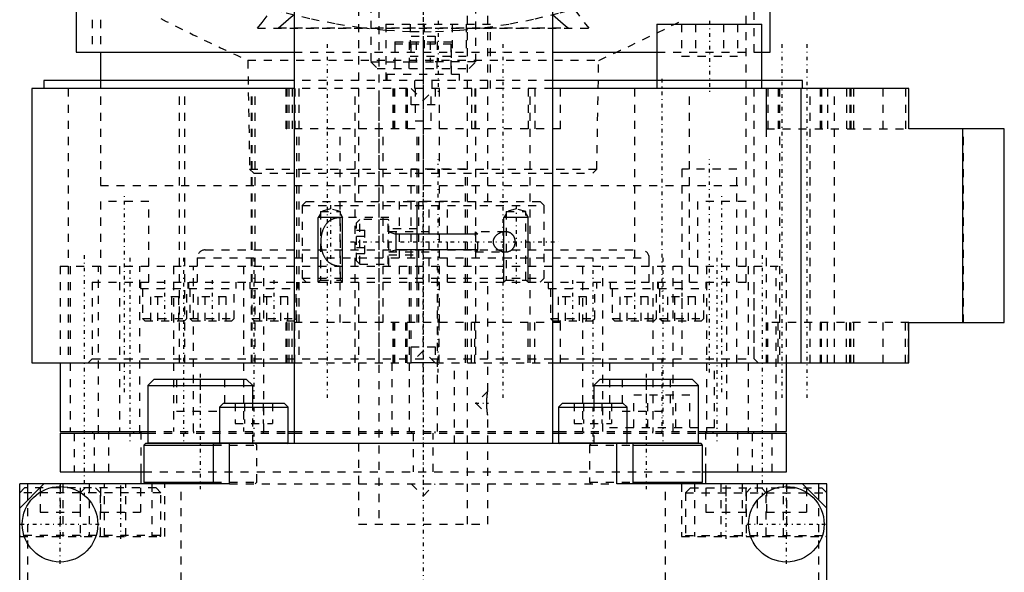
# Model space of a CAD drawing. Extents: x -70 to 72, y -1 to 596.
# Tile 2 of 13: x -50 to 72, y 118 to 187. Entities that reach past the tile are written whole.
import ezdxf

# ---------------------------------------------------------------- set-up
doc = ezdxf.new("R2010")
doc.units = 0
doc.linetypes.add('CENTER', pattern=[1.5, 0.45, -0.5, 0.05, -0.5])
doc.linetypes.add('DASHED', pattern=[2, 1, -1])
for name, color, linetype in [('AM_0', 7, 'CONTINUOUS'), ('AM_10', 7, 'CONTINUOUS'), ('AM_3', 7, 'DASHED'), ('AM_7', 7, 'CENTER')]:
    doc.layers.add(name, color=color, linetype=linetype)

msp = doc.modelspace()

# ---------------------------------------------------------------- linework, layer by layer
at = {"layer": 'AM_0', "color": 7, "linetype": 'CONTINUOUS'}
for p, q in [((-16, 394.2), (-16, 134)), ((16, 394.2), (16, 134)), ((-43, 201.5), (-43, 182.5)), ((43, 182.5), (43, 201.5)), ((28.96, 186), (28.96, 179)), ((28.96, 186), (41.96, 186)), ((41.96, 179), (41.96, 186)), ((-43, 182.5), (-16.02, 182.5)), ((-40, 182.5), (-40, 179)), ((16.02, 182.5), (28.96, 182.5)), ((41.96, 182.5), (43, 182.5)), ((-47, 179), (-47, 178)), ((-16.02, 179), (-47, 179)), ((47, 179), (16.02, 179)), ((47, 178), (47, 179)), ((-48.5, 178), (-48.5, 144)), ((-16.01, 178), (-48.5, 178)), ((60.19, 178), (16.01, 178)), ((46.84, 144), (46.84, 178)), ((60.19, 173), (60.19, 178)), ((72, 173), (60.19, 173)), ((66.88, 149), (66.88, 173)), ((72, 149), (72, 173)), ((60.19, 149), (72, 149)), ((60.19, 144), (60.19, 149)), ((-48.5, 144), (-16.01, 144)), ((-45, 144), (-45, 135.5)), ((1.5, 144), (-1.5, 144)), ((16.01, 144), (60.19, 144)), ((45, 135.5), (45, 144)), ((-33.32, 142), (-34.12, 141.2)), ((-33.32, 142), (-21.92, 142)), ((-21.12, 141.2), (-21.92, 142)), ((21.92, 142), (21.12, 141.2)), ((21.92, 142), (33.32, 142)), ((34.12, 141.2), (33.32, 142)), ((-34.12, 141.2), (-34.12, 134.1)), ((-34.12, 141.2), (-21.12, 141.2)), ((-21.12, 139), (-21.12, 141.2)), ((21.12, 141.2), (21.12, 139)), ((21.12, 141.2), (34.12, 141.2)), ((34.12, 134.1), (34.12, 141.2)), ((-24.75, 139), (-25.25, 138.5)), ((-25.25, 138.5), (-25.25, 134.1)), ((-25.25, 138.5), (-16.75, 138.5)), ((-24.75, 139), (-17.25, 139)), ((-16.75, 138.5), (-17.25, 139)), ((-16.75, 134.1), (-16.75, 138.5)), ((17.25, 139), (16.75, 138.5)), ((16.75, 138.5), (16.75, 134.1)), ((16.75, 138.5), (25.25, 138.5)), ((17.25, 139), (24.75, 139)), ((25.25, 138.5), (24.75, 139)), ((25.25, 134.1), (25.25, 138.5)), ((-45, 135.5), (-34.12, 135.5)), ((-40.98, 135.5), (-40.98, 135.3)), ((-35.87, 135.3), (-35.87, 135.5)), ((-35.13, 135.5), (-35.13, 135.3)), ((-16.76, 135.5), (-16.02, 135.5)), ((16.02, 135.5), (16.76, 135.5)), ((34.12, 135.5), (45, 135.5)), ((35.13, 135.3), (35.13, 135.5)), ((35.87, 135.5), (35.87, 135.3)), ((40.98, 135.3), (40.98, 135.5)), ((-45, 135.3), (-45, 130.5)), ((-45, 135.3), (-34.12, 135.3)), ((-16.76, 135.3), (-16.02, 135.3)), ((16.02, 135.3), (16.76, 135.3)), ((34.12, 135.3), (45, 135.3)), ((45, 130.5), (45, 135.3)), ((-34.42, 134), (-34.62, 133.8)), ((-34.62, 133.8), (-34.62, 129.2)), ((-34.62, 133.8), (-26, 133.8)), ((34.42, 134), (-34.42, 134)), ((-34.12, 134.1), (-34.02, 134)), ((-34.12, 134.1), (-16.75, 134.1)), ((-26, 129), (-26, 134)), ((-24, 129), (-24, 134)), ((16.75, 134.1), (34.12, 134.1)), ((24, 129), (24, 134)), ((26, 129), (26, 134)), ((26, 133.8), (34.62, 133.8)), ((34.02, 134), (34.12, 134.1)), ((34.62, 133.8), (34.42, 134)), ((34.62, 129.2), (34.62, 133.8)), ((-45, 130.5), (-34.63, 130.5)), ((-35, 130.5), (-35, 129)), ((34.63, 130.5), (45, 130.5)), ((35, 129), (35, 130.5)), ((-50, 72), (-50, 129)), ((-50, 126), (-47, 129)), ((-24, 129), (-50, 129)), ((-49, 127), (-49, 129)), ((-34.62, 129.2), (-34.42, 129)), ((-34.62, 129.2), (-26, 129.2)), ((50, 129), (24, 129)), ((26, 129.2), (34.62, 129.2)), ((34.42, 129), (34.62, 129.2)), ((47, 129), (50, 126)), ((49, 127), (49, 129)), ((50, 72), (50, 129))]:
    msp.add_line(p, q, dxfattribs=at)
for centre in [(-45, 124), (45, 124)]:
    msp.add_circle(centre, 4.68, dxfattribs=at)
for centre, start, end in [((-25.15, 134.1), 180, 270), ((-16.85, 134.1), 270, 0), ((16.85, 134.1), 180, 270), ((25.15, 134.1), 270, 0)]:
    msp.add_arc(centre, 0.1, start, end, dxfattribs=at)
at = {"layer": 'AM_10', "color": 7, "linetype": 'CONTINUOUS'}
for p, q in [((-12.73, 162.47), (-13, 162)), ((-10.27, 162.47), (-10, 162)), ((10.27, 162.47), (10, 162)), ((12.73, 162.47), (13, 162)), ((-10, 162), (-13, 162)), ((-13, 154), (-13, 162)), ((-10, 154), (-10, 162)), ((13, 162), (10, 162)), ((10, 154), (10, 162)), ((13, 154), (13, 162)), ((-4.25, 160.25), (-3.4, 159.97)), ((-3.4, 160.25), (-3.4, 157.75)), ((6.75, 159.97), (-3.4, 159.97)), ((-4.25, 157.75), (-3.4, 158.03)), ((6.75, 158.03), (-3.4, 158.03))]:
    msp.add_line(p, q, dxfattribs=at)
at = {"layer": 'AM_3', "color": 6, "linetype": 'DASHED'}
for p, q in [((-5.5, 453.75), (-5.5, 124)), ((5.5, 124), (5.5, 453.75)), ((-8, 444), (-8, 164)), ((8, 164), (8, 444)), ((-41, 190.5), (-41, 182.5)), ((-40, 190.5), (-40, 182.5)), ((40, 166), (40, 190.5)), ((41, 182.5), (41, 190.5)), ((-6.5, 188.4), (-6.5, 181.3)), ((6.5, 181.3), (6.5, 188.4)), ((-20.54, 185.5), (20.54, 185.5)), ((-18.02, 185.5), (-17.94, 185.54)), ((-17.94, 185.54), (17.94, 185.54)), ((-4.65, 186), (-4.65, 178)), ((-4.65, 186), (8.35, 186)), ((-1.61, 186), (-1.61, 182)), ((0.12, 186), (0.12, 182)), ((3.58, 186), (3.58, 182)), ((5.31, 186), (5.31, 182)), ((8.35, 178), (8.35, 186)), ((17.94, 185.54), (18.02, 185.5)), ((32, 186), (32, 182)), ((33.73, 186), (33.73, 182)), ((37.2, 186), (37.2, 182)), ((38.93, 186), (38.93, 182)), ((-1.5, 184.5), (1.5, 184.5)), ((-1.5, 182.5), (-1.5, 184.5)), ((1.5, 184.5), (1.5, 182.5)), ((-3.5, 183.8), (-3.5, 179.8)), ((-3.5, 183.8), (3.5, 183.8)), ((-3.46, 180.5), (-3.46, 183.5)), ((3.46, 183.5), (-3.46, 183.5)), ((-1.73, 183.8), (-1.73, 181.3)), ((-0.87, 183.8), (-0.87, 181.3)), ((0.87, 183.8), (0.87, 181.3)), ((1.73, 183.8), (1.73, 181.3)), ((3.46, 180.5), (3.46, 183.5)), ((3.5, 179.8), (3.5, 183.8)), ((-16.02, 182.5), (16.02, 182.5)), ((-1.61, 182), (5.31, 182)), ((28.96, 182.5), (41.96, 182.5)), ((32, 182), (38.93, 182)), ((-21.74, 181.5), (-21.51, 168)), ((-21.74, 181.5), (21.74, 181.5)), ((-6.5, 181.3), (-5.7, 180.5)), ((-6.5, 181.3), (-0.87, 181.3)), ((-1.73, 180.5), (-1.73, 181.3)), ((-1.73, 181.3), (1.73, 181.3)), ((6.5, 181.3), (0.87, 181.3)), ((1.73, 180.5), (1.73, 181.3)), ((5.7, 180.5), (6.5, 181.3)), ((21.51, 168), (21.74, 181.5)), ((-5.7, 180.5), (5.7, 180.5)), ((-4.5, 179.8), (-4.5, 179)), ((-4.5, 179.8), (4.5, 179.8)), ((4.5, 179), (4.5, 179.8)), ((-40, 179), (-40, 166)), ((16.02, 179), (-16.02, 179)), ((-1.1, 179), (-1.1, 178)), ((1.1, 178), (1.1, 179)), ((28.96, 179), (28.96, 178)), ((41.96, 178), (41.96, 179)), ((-44, 178), (-44, 144)), ((-30.19, 144), (-30.19, 178)), ((-29.53, 144), (-29.53, 178)), ((-21.26, 144), (-21.26, 178)), ((-21.2, 144), (-21.2, 178)), ((-20.81, 144), (-20.81, 178)), ((-16.97, 173), (-16.97, 178)), ((-16.94, 178), (-16.94, 173)), ((-16.88, 178), (-16.88, 173)), ((-16.61, 173), (-16.61, 178)), ((-16.25, 178), (-16.25, 173)), ((16.01, 178), (-16.01, 178)), ((-15.89, 178), (-15.89, 173)), ((-15.42, 178), (-15.42, 144)), ((-8.42, 144), (-8.42, 178)), ((-5.44, 144), (-5.44, 178)), ((-3.76, 178), (-3.76, 173)), ((-3.71, 178), (-3.71, 173)), ((-3.69, 173), (-3.69, 178)), ((-3.56, 178), (-3.56, 173)), ((-2.17, 178), (-2.17, 173)), ((-1.97, 178), (-1.97, 173)), ((-1.5, 178), (0, 176.5)), ((-1.5, 176), (-1.5, 178)), ((-1, 178), (-1, 174)), ((0, 176.5), (1.5, 178)), ((1, 174), (1, 178)), ((1.5, 178), (1.5, 176)), ((1.97, 178), (1.97, 173)), ((5.98, 178), (5.98, 173)), ((6.39, 178), (6.39, 173)), ((6.46, 178), (6.46, 144)), ((13.01, 178), (13.01, 173)), ((13.26, 144), (13.26, 178)), ((13.81, 178), (13.81, 173)), ((17, 173), (17, 178)), ((26.18, 178), (26.18, 154)), ((32.98, 154), (32.98, 178)), ((40.95, 178), (40.95, 144)), ((42.51, 178), (42.51, 173)), ((42.52, 144), (42.52, 178)), ((42.68, 178), (42.68, 173)), ((44, 178), (44, 173)), ((44.15, 178), (44.15, 144)), ((47.95, 144), (47.95, 178)), ((49.18, 178), (49.18, 173)), ((49.33, 178), (49.33, 173)), ((50.1, 178), (50.1, 173)), ((50.95, 144), (50.95, 178)), ((52.43, 178), (52.43, 173)), ((52.88, 178), (52.88, 173)), ((52.98, 178), (52.98, 173)), ((53.3, 178), (53.3, 173)), ((57, 173), (57, 178)), ((59.74, 178), (59.74, 173)), ((60.11, 178), (60.11, 173)), ((1.5, 176), (-1.5, 176)), ((-1, 174), (1, 174)), ((-16.88, 173), (-16.97, 173)), ((17, 173), (-16.61, 173)), ((-15.68, 149), (-15.68, 173)), ((-10.28, 149), (-10.28, 173)), ((-4.95, 149), (-4.95, 173)), ((-0.75, 149), (-0.75, 173)), ((-0.56, 149), (-0.56, 173)), ((2, 149), (2, 173)), ((42.51, 173), (60.19, 173)), ((66.95, 149), (66.95, 173)), ((-21.51, 168), (-21, 167.5)), ((-21.51, 168), (21.51, 168)), ((-21, 167.5), (21, 167.5)), ((-1.55, 168), (-1.55, 144)), ((5.25, 168), (-1.55, 168)), ((5.25, 144), (5.25, 168)), ((21, 167.5), (21.51, 168)), ((32.06, 168), (32.06, 144)), ((38.86, 168), (32.06, 168)), ((38.86, 144), (38.86, 168)), ((-40, 166), (40, 166)), ((-40, 166), (0, 166)), ((-40, 164), (-40, 154)), ((-34, 164), (-40, 164)), ((-34, 154), (-34, 164)), ((-14.5, 164), (-15, 163.5)), ((-15, 163.5), (-15, 154.5)), ((-15, 163.5), (15, 163.5)), ((-14.5, 164), (14.5, 164)), ((-3, 164), (-3, 154)), ((3, 164), (-3, 164)), ((-0.75, 154), (-0.75, 164)), ((0.75, 154), (0.75, 164)), ((3, 154), (3, 164)), ((15, 163.5), (14.5, 164)), ((15, 154.5), (15, 163.5)), ((34, 164), (34, 154)), ((40, 164), (34, 164)), ((40, 154), (40, 164)), ((-11.5, 163.08), (-12.73, 162.75)), ((-12.73, 162.75), (-12.73, 154.27)), ((-12.73, 162.75), (-10.27, 162.75)), ((-10.27, 162.75), (-11.5, 163.08)), ((-10.27, 154.27), (-10.27, 162.75)), ((11.5, 163.08), (10.27, 162.75)), ((10.27, 162.75), (10.27, 154.27)), ((10.27, 162.75), (12.73, 162.75)), ((12.73, 162.75), (11.5, 163.08)), ((12.73, 154.27), (12.73, 162.75)), ((-4.25, 162), (-10.2, 162)), ((-7.85, 161.75), (-8.25, 161.35)), ((-8.25, 156.65), (-8.25, 161.35)), ((-4.35, 161.75), (-7.85, 161.75)), ((-7.85, 156.25), (-7.85, 161.75)), ((-4.35, 156.25), (-4.35, 161.75)), ((-4.25, 156), (-4.25, 162)), ((-8.25, 160.44), (-7.25, 160.44)), ((-7.25, 157.56), (-7.25, 160.44)), ((-0.75, 160.6), (-4.25, 160.6)), ((0.75, 160.25), (-4.25, 160.25)), ((10.2, 160.25), (6.47, 160.25)), ((6.75, 159.97), (6.47, 160.25)), ((6.47, 157.75), (6.47, 160.25)), ((6.75, 158.03), (6.75, 159.97)), ((-8.25, 159.72), (-7.25, 159.72)), ((-27, 158), (27, 158)), ((-8.25, 158.28), (-7.25, 158.28)), ((-8.25, 157.56), (-7.25, 157.56)), ((-4.25, 157.75), (0.75, 157.75)), ((-4.25, 157.4), (-0.75, 157.4)), ((6.47, 157.75), (6.75, 158.03)), ((6.47, 157.75), (10.2, 157.75)), ((-28, 157), (-28, 154)), ((-28, 157), (28, 157)), ((-8.25, 156.65), (-7.85, 156.25)), ((-7.85, 156.25), (-4.35, 156.25)), ((28, 154), (28, 157)), ((-45, 156), (45, 156)), ((-45, 156), (-45, 144)), ((-45, 156), (45, 156)), ((-43.75, 156), (-43.75, 135.5)), ((-40.25, 135.3), (-40.25, 156)), ((-37.62, 156), (-37.62, 135.5)), ((-35.12, 135.3), (-35.12, 156)), ((-30.95, 156), (-30.95, 135.5)), ((-28.45, 135.5), (-28.45, 156)), ((-22.25, 156), (-22.25, 135.5)), ((-19.75, 135.5), (-19.75, 156)), ((-1.75, 156), (-1.75, 135.5)), ((1.75, 135.5), (1.75, 156)), ((19.75, 156), (19.75, 135.5)), ((22.25, 135.5), (22.25, 156)), ((28.45, 156), (28.45, 135.5)), ((30.95, 135.5), (30.95, 156)), ((35.12, 156), (35.12, 135.3)), ((37.62, 135.5), (37.62, 156)), ((40.25, 156), (40.25, 135.3)), ((43.75, 135.5), (43.75, 156)), ((45, 144), (45, 156)), ((-41, 154), (-41, 144.5)), ((-41, 154), (41, 154)), ((-35.04, 154), (-35.04, 153.2)), ((-29.16, 154), (-29.16, 153.2)), ((-29.04, 153.2), (-29.04, 154)), ((-23.16, 153.2), (-23.16, 154)), ((-21.5, 154), (-21.5, 153.2)), ((-15.5, 153.2), (-15.5, 154)), ((-15, 154.5), (-14.5, 154)), ((-15, 154.5), (15, 154.5)), ((-12.73, 154.27), (-13, 154)), ((-12.73, 154.27), (-10.27, 154.27)), ((-10, 154), (-10.27, 154.27)), ((-8, 154), (-8, 124)), ((8, 140.5), (8, 154)), ((10.27, 154.27), (10, 154)), ((10.27, 154.27), (12.73, 154.27)), ((13, 154), (12.73, 154.27)), ((14.5, 154), (15, 154.5)), ((15.5, 154), (15.5, 153.2)), ((21.5, 153.2), (21.5, 154)), ((23.16, 154), (23.16, 153.2)), ((29.04, 154), (29.04, 153.2)), ((29.16, 153.2), (29.16, 154)), ((35.04, 153.2), (35.04, 154)), ((41, 144.5), (41, 154)), ((-35.04, 153.2), (-23.16, 153.2)), ((-34.79, 153.2), (-34.79, 149.5)), ((-29.29, 149.5), (-29.29, 153.2)), ((-28.91, 153.2), (-28.91, 149.5)), ((-23.41, 149.5), (-23.41, 153.2)), ((-21.5, 153.2), (-15.5, 153.2)), ((-21.25, 153.2), (-21.25, 149.5)), ((-15.75, 149.5), (-15.75, 153.2)), ((15.5, 153.2), (21.5, 153.2)), ((15.75, 153.2), (15.75, 149.5)), ((21.25, 149.5), (21.25, 153.2)), ((23.16, 153.2), (35.04, 153.2)), ((23.41, 153.2), (23.41, 149.5)), ((28.91, 149.5), (28.91, 153.2)), ((29.29, 153.2), (29.29, 149.5)), ((34.79, 149.5), (34.79, 153.2)), ((-33.75, 149.2), (-33.75, 152.2)), ((-30.29, 152.2), (-33.75, 152.2)), ((-32.89, 149.2), (-32.89, 152.2)), ((-31.16, 149.2), (-31.16, 152.2)), ((-30.29, 149.2), (-30.29, 152.2)), ((-27.88, 149.2), (-27.88, 152.2)), ((-24.42, 152.2), (-27.88, 152.2)), ((-27.02, 149.2), (-27.02, 152.2)), ((-25.29, 149.2), (-25.29, 152.2)), ((-24.42, 149.2), (-24.42, 152.2)), ((-20.23, 149.2), (-20.23, 152.2)), ((-16.77, 152.2), (-20.23, 152.2)), ((-19.37, 149.2), (-19.37, 152.2)), ((-17.63, 149.2), (-17.63, 152.2)), ((-16.77, 149.2), (-16.77, 152.2)), ((16.77, 149.2), (16.77, 152.2)), ((20.23, 152.2), (16.77, 152.2)), ((17.63, 149.2), (17.63, 152.2)), ((19.37, 149.2), (19.37, 152.2)), ((20.23, 149.2), (20.23, 152.2)), ((24.42, 149.2), (24.42, 152.2)), ((27.88, 152.2), (24.42, 152.2)), ((25.29, 149.2), (25.29, 152.2)), ((27.02, 149.2), (27.02, 152.2)), ((27.88, 149.2), (27.88, 152.2)), ((30.29, 149.2), (30.29, 152.2)), ((33.75, 152.2), (30.29, 152.2)), ((31.16, 149.2), (31.16, 152.2)), ((32.89, 149.2), (32.89, 152.2)), ((33.75, 149.2), (33.75, 152.2)), ((-34.79, 149.5), (-34.49, 149.2)), ((-34.79, 149.5), (-29.29, 149.5)), ((-34.49, 149.2), (-29.59, 149.2)), ((-29.59, 149.2), (-29.29, 149.5)), ((-28.91, 149.5), (-28.61, 149.2)), ((-28.91, 149.5), (-23.41, 149.5)), ((-28.61, 149.2), (-23.71, 149.2)), ((-23.71, 149.2), (-23.41, 149.5)), ((-21.25, 149.5), (-20.95, 149.2)), ((-21.25, 149.5), (-15.75, 149.5)), ((-20.95, 149.2), (-16.05, 149.2)), ((-16.97, 144), (-16.97, 149)), ((-16.97, 149), (-16.88, 149)), ((-16.94, 144), (-16.94, 149)), ((-16.88, 149), (-16.88, 144)), ((17, 149), (-16.61, 149)), ((-16.61, 144), (-16.61, 149)), ((-16.25, 144), (-16.25, 149)), ((-16.05, 149.2), (-15.75, 149.5)), ((-15.89, 144), (-15.89, 149)), ((-3.76, 149), (-3.76, 144)), ((-3.71, 144), (-3.71, 149)), ((-3.69, 144), (-3.69, 149)), ((-3.56, 149), (-3.56, 144)), ((-2.17, 144), (-2.17, 149)), ((-1.97, 144), (-1.97, 149)), ((1.97, 144), (1.97, 149)), ((5.98, 144), (5.98, 149)), ((6.39, 144), (6.39, 149)), ((13.01, 144), (13.01, 149)), ((13.81, 144), (13.81, 149)), ((15.75, 149.5), (16.05, 149.2)), ((15.75, 149.5), (21.25, 149.5)), ((16.05, 149.2), (20.95, 149.2)), ((17, 144), (17, 149)), ((20.95, 149.2), (21.25, 149.5)), ((23.41, 149.5), (23.71, 149.2)), ((23.41, 149.5), (28.91, 149.5)), ((23.71, 149.2), (28.61, 149.2)), ((28.61, 149.2), (28.91, 149.5)), ((29.29, 149.5), (29.59, 149.2)), ((29.29, 149.5), (34.79, 149.5)), ((29.59, 149.2), (34.49, 149.2)), ((34.49, 149.2), (34.79, 149.5)), ((42.51, 149), (42.51, 144)), ((60.19, 149), (42.51, 149)), ((42.68, 144), (42.68, 149)), ((44, 144), (44, 149)), ((49.18, 149), (49.18, 144)), ((49.33, 144), (49.33, 149)), ((50.1, 144), (50.1, 149)), ((52.43, 144), (52.43, 149)), ((52.88, 144), (52.88, 149)), ((52.98, 144), (52.98, 149)), ((53.3, 149), (53.3, 144)), ((57, 144), (57, 149)), ((59.74, 144), (59.74, 149)), ((60.11, 144), (60.11, 149)), ((-1.5, 146), (1.5, 146)), ((-1.5, 144), (-1.5, 146)), ((0, 145.5), (-1.5, 144)), ((1.5, 144), (0, 145.5)), ((1.5, 146), (1.5, 144)), ((-41, 144.5), (-41.5, 144)), ((-41, 144.5), (41, 144.5)), ((-16.01, 144), (-1.5, 144)), ((-3.87, 144), (-3.87, 134)), ((1.5, 144), (16.01, 144)), ((3.87, 134), (3.87, 144)), ((23.08, 144), (23.08, 136)), ((36.08, 136), (36.08, 144)), ((41.5, 144), (41, 144.5)), ((-30.59, 142), (-30.59, 138)), ((-27.62, 142), (-27.62, 138)), ((-24.64, 142), (-24.64, 138)), ((24.64, 142), (24.64, 138)), ((27.62, 142), (27.62, 138)), ((30.59, 142), (30.59, 138)), ((8, 140.5), (6.5, 139)), ((26.11, 136), (26.11, 140)), ((33.04, 140), (26.11, 140)), ((27.84, 136), (27.84, 140)), ((31.31, 136), (31.31, 140)), ((33.04, 136), (33.04, 140)), ((-30.59, 138), (-24.64, 138)), ((-23.31, 139), (-23.31, 136.5)), ((-22.15, 139), (-22.15, 136.5)), ((-21.12, 134.1), (-21.12, 139)), ((-19.85, 139), (-19.85, 136.5)), ((-18.69, 139), (-18.69, 136.5)), ((6.5, 139), (8, 137.5)), ((18.69, 139), (18.69, 136.5)), ((19.85, 139), (19.85, 136.5)), ((21.12, 139), (21.12, 134.1)), ((22.15, 139), (22.15, 136.5)), ((23.31, 139), (23.31, 136.5)), ((24.64, 138), (30.59, 138)), ((8, 124), (8, 137.5)), ((-39, 135.5), (-39, 130.5)), ((-35, 135.5), (-35, 130.5)), ((-34.12, 135.5), (-16.76, 135.5)), ((-29.51, 135.5), (-29.51, 135.3)), ((-28.46, 135.5), (-28.46, 135.3)), ((-23.31, 136.5), (-18.69, 136.5)), ((-21.14, 135.5), (-21.14, 135.3)), ((-19.85, 135.5), (-19.85, 135.3)), ((-16.02, 135.5), (16.02, 135.5)), ((-1.42, 135.3), (-1.42, 135.5)), ((1.42, 135.5), (1.42, 135.3)), ((16.76, 135.5), (34.12, 135.5)), ((18.69, 136.5), (23.31, 136.5)), ((19.85, 135.5), (19.85, 135.3)), ((21.14, 135.5), (21.14, 135.3)), ((23.08, 136), (36.08, 136)), ((28.46, 135.3), (28.46, 135.5)), ((29.51, 135.5), (29.51, 135.3)), ((35, 130.5), (35, 135.5)), ((39, 130.5), (39, 135.5)), ((-43.25, 135.3), (-43.25, 130.5)), ((-40.75, 130.5), (-40.75, 135.3)), ((-34.12, 135.3), (-16.76, 135.3)), ((-16.02, 135.3), (16.02, 135.3)), ((-1.25, 135.3), (-1.25, 130.5)), ((1.25, 130.5), (1.25, 135.3)), ((16.76, 135.3), (34.12, 135.3)), ((40.75, 135.3), (40.75, 130.5)), ((43.25, 130.5), (43.25, 135.3)), ((-26, 134), (-24, 134)), ((-26, 133.8), (-20.62, 133.8)), ((-21.22, 134), (-21.12, 134.1)), ((-20.62, 133.8), (-20.82, 134)), ((-20.62, 129.2), (-20.62, 133.8)), ((20.82, 134), (20.62, 133.8)), ((20.62, 133.8), (20.62, 129.2)), ((20.62, 133.8), (26, 133.8)), ((21.12, 134.1), (21.22, 134)), ((-34.63, 130.5), (34.63, 130.5)), ((-49.4, 128.5), (-50, 127.9)), ((-33.1, 128.5), (-49.4, 128.5)), ((-47.48, 128.5), (-47.48, 125.5)), ((-45, 129), (-45, 122.5)), ((-44.64, 129), (-44.64, 122.5)), ((-42.52, 128.5), (-42.52, 125.5)), ((-41.9, 128.5), (-42.5, 127.9)), ((-41.39, 129), (-41.39, 122.5)), ((-40, 127.9), (-40.6, 128.5)), ((-39.97, 128.5), (-39.97, 125.5)), ((-39.5, 122.5), (-39.5, 129)), ((-37.5, 128.5), (-37.5, 125.5)), ((-36.86, 122.5), (-36.86, 129)), ((-35.02, 128.5), (-35.02, 125.5)), ((-33.61, 129), (-33.61, 122.5)), ((-32.5, 127.9), (-33.1, 128.5)), ((-32, 122.5), (-32, 129)), ((-30, 117), (-30, 129)), ((-26, 129.2), (-20.62, 129.2)), ((-24, 129), (24, 129)), ((-20.82, 129), (-20.62, 129.2)), ((-1.5, 129), (0, 127.5)), ((0, 127.5), (1.5, 129)), ((20.62, 129.2), (20.82, 129)), ((20.62, 129.2), (26, 129.2)), ((30, 117), (30, 129)), ((32, 129), (32, 122.5)), ((33.1, 128.5), (32.5, 127.9)), ((33.1, 128.5), (49.4, 128.5)), ((33.61, 129), (33.61, 122.5)), ((35.02, 128.5), (35.02, 125.5)), ((36.86, 129), (36.86, 122.5)), ((37.5, 128.5), (37.5, 125.5)), ((39.5, 129), (39.5, 122.5)), ((39.97, 128.5), (39.97, 125.5)), ((40.6, 128.5), (40, 127.9)), ((41.39, 129), (41.39, 122.5)), ((42.5, 127.9), (41.9, 128.5)), ((42.52, 128.5), (42.52, 125.5)), ((44.64, 122.5), (44.64, 129)), ((45, 129), (45, 122.5)), ((47.48, 128.5), (47.48, 125.5)), ((50, 127.9), (49.4, 128.5)), ((-32.5, 127.9), (-50, 127.9)), ((-49, 117), (-49, 127)), ((-42.5, 127.9), (-42.5, 122.6)), ((-40, 122.6), (-40, 127.9)), ((-32.5, 122.6), (-32.5, 127.9)), ((32.5, 127.9), (32.5, 122.6)), ((32.5, 127.9), (50, 127.9)), ((40, 127.9), (40, 122.6)), ((42.5, 122.6), (42.5, 127.9)), ((49, 117), (49, 127)), ((-47.48, 125.5), (-42.52, 125.5)), ((-39.97, 125.5), (-35.02, 125.5)), ((35.02, 125.5), (39.97, 125.5)), ((42.52, 125.5), (47.48, 125.5)), ((-8, 124), (8, 124)), ((-32.5, 122.6), (-50, 122.6)), ((-50, 122.5), (-32, 122.5)), ((32, 122.5), (50, 122.5)), ((32.5, 122.6), (50, 122.6))]:
    msp.add_line(p, q, dxfattribs=at)
for points in [[(-27.78, 190.89, 0), (-26.26, 190.33, 0), (-23.19, 189.25, 0), (-20.09, 188.27, 0), (-18.54, 187.82, 0), (-16.98, 187.39, 0), (-13.86, 186.64, 0), (-10.74, 186.02, 0), (-7.64, 185.55, 0), (-4.55, 185.23, 0), (-1.51, 185.07, 0), (0, 185.05, 0), (1.51, 185.07, 0), (4.55, 185.23, 0), (7.64, 185.55, 0), (10.74, 186.02, 0), (13.86, 186.64, 0), (16.98, 187.39, 0), (18.54, 187.82, 0), (20.09, 188.27, 0), (23.19, 189.25, 0), (26.26, 190.33, 0), (27.78, 190.89, 0)], [(-20.54, 185.5, 0), (-19.95, 186.19, 0), (-18.79, 187.76, 0), (-17.64, 189.54, 0), (-17.07, 190.49, 0)], [(17.07, 190.49, 0), (17.64, 189.54, 0), (18.79, 187.76, 0), (19.95, 186.19, 0), (20.54, 185.5, 0)], [(-17.94, 185.54, 0), (-17.63, 185.78, 0), (-17.01, 186.31, 0), (-16.35, 186.89, 0), (-16.01, 187.19, 0)], [(16.01, 187.19, 0), (16.35, 186.89, 0), (17.01, 186.31, 0), (17.63, 185.78, 0), (17.94, 185.54, 0)], [(-10.2, 162, 0), (-10.23, 162, 0), (-10.31, 162, 0), (-10.38, 162, 0), (-10.41, 161.99, 0), (-10.45, 161.99, 0), (-10.52, 161.98, 0), (-10.59, 161.98, 0), (-10.67, 161.97, 0), (-10.74, 161.95, 0), (-10.81, 161.94, 0), (-10.84, 161.93, 0), (-10.88, 161.92, 0), (-10.95, 161.91, 0), (-11.02, 161.88, 0), (-11.09, 161.86, 0), (-11.16, 161.84, 0), (-11.22, 161.81, 0), (-11.26, 161.8, 0), (-11.29, 161.78, 0), (-11.35, 161.75, 0), (-11.42, 161.72, 0), (-11.45, 161.7, 0), (-11.48, 161.68, 0), (-11.54, 161.64, 0), (-11.6, 161.6, 0), (-11.63, 161.58, 0), (-11.66, 161.56, 0), (-11.72, 161.51, 0), (-11.77, 161.47, 0), (-11.83, 161.42, 0), (-11.88, 161.37, 0), (-11.93, 161.31, 0), (-11.96, 161.28, 0), (-11.98, 161.26, 0), (-12.03, 161.2, 0), (-12.08, 161.14, 0), (-12.12, 161.07, 0), (-12.17, 161.01, 0), (-12.21, 160.94, 0), (-12.23, 160.91, 0), (-12.25, 160.87, 0), (-12.29, 160.8, 0), (-12.33, 160.73, 0), (-12.36, 160.65, 0), (-12.4, 160.57, 0), (-12.43, 160.48, 0), (-12.45, 160.44, 0), (-12.46, 160.4, 0), (-12.49, 160.31, 0), (-12.52, 160.22, 0), (-12.55, 160.13, 0), (-12.57, 160.03, 0), (-12.59, 159.94, 0), (-12.6, 159.89, 0), (-12.61, 159.84, 0), (-12.63, 159.74, 0), (-12.64, 159.64, 0), (-12.66, 159.55, 0), (-12.67, 159.45, 0), (-12.68, 159.35, 0), (-12.68, 159.3, 0), (-12.68, 159.25, 0), (-12.69, 159.15, 0), (-12.69, 159.05, 0), (-12.69, 159, 0), (-12.69, 158.95, 0), (-12.69, 158.85, 0), (-12.68, 158.75, 0), (-12.68, 158.7, 0), (-12.68, 158.65, 0), (-12.67, 158.55, 0), (-12.66, 158.45, 0), (-12.64, 158.36, 0), (-12.63, 158.26, 0), (-12.61, 158.16, 0), (-12.6, 158.11, 0), (-12.59, 158.06, 0), (-12.57, 157.97, 0), (-12.55, 157.87, 0), (-12.52, 157.78, 0), (-12.49, 157.69, 0), (-12.46, 157.6, 0), (-12.45, 157.56, 0), (-12.43, 157.52, 0), (-12.4, 157.43, 0), (-12.36, 157.35, 0), (-12.33, 157.27, 0), (-12.29, 157.2, 0), (-12.25, 157.13, 0), (-12.23, 157.09, 0), (-12.21, 157.06, 0), (-12.17, 156.99, 0), (-12.12, 156.93, 0), (-12.08, 156.86, 0), (-12.03, 156.8, 0), (-11.98, 156.74, 0), (-11.96, 156.72, 0), (-11.93, 156.69, 0), (-11.88, 156.63, 0), (-11.83, 156.58, 0), (-11.77, 156.53, 0), (-11.72, 156.49, 0), (-11.66, 156.44, 0), (-11.63, 156.42, 0), (-11.6, 156.4, 0), (-11.54, 156.36, 0), (-11.48, 156.32, 0), (-11.45, 156.3, 0), (-11.42, 156.28, 0), (-11.35, 156.25, 0), (-11.29, 156.22, 0), (-11.26, 156.2, 0), (-11.22, 156.19, 0), (-11.16, 156.16, 0), (-11.09, 156.14, 0), (-11.02, 156.12, 0), (-10.95, 156.09, 0), (-10.88, 156.08, 0), (-10.84, 156.07, 0), (-10.81, 156.06, 0), (-10.74, 156.05, 0), (-10.67, 156.03, 0), (-10.59, 156.02, 0), (-10.52, 156.02, 0), (-10.45, 156.01, 0), (-10.41, 156.01, 0), (-10.38, 156, 0), (-10.31, 156, 0), (-10.23, 156, 0), (-10.2, 156, 0)], [(10.2, 160.25, 0), (10.15, 160.25, 0), (10.04, 160.24, 0), (9.94, 160.23, 0), (9.88, 160.22, 0), (9.83, 160.21, 0), (9.72, 160.18, 0), (9.61, 160.14, 0), (9.5, 160.09, 0), (9.4, 160.04, 0), (9.3, 159.98, 0), (9.25, 159.95, 0), (9.2, 159.92, 0), (9.14, 159.87, 0), (9.13, 159.86, 0), (9.11, 159.85, 0), (9.1, 159.84, 0), (9.1, 159.84, 0), (9.08, 159.82, 0), (9.07, 159.81, 0), (9.05, 159.8, 0), (9.04, 159.78, 0), (9.02, 159.77, 0), (9.01, 159.76, 0), (9.01, 159.76, 0), (8.99, 159.74, 0), (8.98, 159.73, 0), (8.96, 159.71, 0), (8.95, 159.7, 0), (8.93, 159.68, 0), (8.93, 159.67, 0), (8.92, 159.66, 0), (8.91, 159.65, 0), (8.89, 159.63, 0), (8.88, 159.61, 0), (8.87, 159.6, 0), (8.85, 159.58, 0), (8.85, 159.57, 0), (8.84, 159.56, 0), (8.83, 159.54, 0), (8.82, 159.52, 0), (8.8, 159.5, 0), (8.79, 159.48, 0), (8.78, 159.46, 0), (8.78, 159.45, 0), (8.77, 159.45, 0), (8.76, 159.43, 0), (8.75, 159.4, 0), (8.75, 159.39, 0), (8.74, 159.38, 0), (8.73, 159.36, 0), (8.72, 159.34, 0), (8.72, 159.33, 0), (8.72, 159.32, 0), (8.71, 159.3, 0), (8.7, 159.28, 0), (8.69, 159.26, 0), (8.69, 159.24, 0), (8.68, 159.21, 0), (8.68, 159.2, 0), (8.68, 159.19, 0), (8.67, 159.17, 0), (8.67, 159.15, 0), (8.67, 159.12, 0), (8.66, 159.1, 0), (8.66, 159.08, 0), (8.66, 159.07, 0), (8.66, 159.06, 0), (8.66, 159.03, 0), (8.66, 159.01, 0), (8.66, 159, 0)], [(10.2, 157.75, 0), (10.21, 157.75, 0), (10.24, 157.75, 0), (10.28, 157.75, 0), (10.29, 157.75, 0), (10.31, 157.75, 0), (10.34, 157.76, 0), (10.37, 157.76, 0), (10.4, 157.76, 0), (10.43, 157.77, 0), (10.47, 157.78, 0), (10.48, 157.78, 0), (10.5, 157.78, 0), (10.53, 157.79, 0), (10.56, 157.8, 0), (10.59, 157.81, 0), (10.62, 157.82, 0), (10.65, 157.83, 0), (10.67, 157.84, 0), (10.68, 157.84, 0), (10.71, 157.86, 0), (10.74, 157.87, 0), (10.76, 157.88, 0), (10.77, 157.88, 0), (10.8, 157.9, 0), (10.83, 157.92, 0), (10.84, 157.92, 0), (10.86, 157.93, 0), (10.89, 157.95, 0), (10.91, 157.97, 0), (10.94, 157.99, 0), (10.97, 158.01, 0), (10.99, 158.03, 0), (11.01, 158.05, 0), (11.02, 158.06, 0), (11.04, 158.08, 0), (11.07, 158.11, 0), (11.09, 158.13, 0), (11.11, 158.16, 0), (11.13, 158.18, 0), (11.14, 158.2, 0), (11.15, 158.21, 0), (11.18, 158.24, 0), (11.2, 158.27, 0), (11.22, 158.31, 0), (11.23, 158.34, 0), (11.25, 158.37, 0), (11.26, 158.39, 0), (11.27, 158.41, 0), (11.29, 158.45, 0), (11.3, 158.48, 0), (11.32, 158.52, 0), (11.33, 158.56, 0), (11.34, 158.6, 0), (11.35, 158.62, 0), (11.35, 158.64, 0), (11.36, 158.68, 0), (11.37, 158.72, 0), (11.38, 158.77, 0), (11.39, 158.81, 0), (11.39, 158.85, 0), (11.39, 158.87, 0), (11.4, 158.89, 0), (11.4, 158.94, 0), (11.4, 158.98, 0), (11.4, 159, 0), (11.4, 159.02, 0), (11.4, 159.06, 0), (11.4, 159.11, 0), (11.39, 159.13, 0), (11.39, 159.15, 0), (11.39, 159.19, 0), (11.38, 159.23, 0), (11.37, 159.28, 0), (11.36, 159.32, 0), (11.35, 159.36, 0), (11.35, 159.38, 0), (11.34, 159.4, 0), (11.33, 159.44, 0), (11.32, 159.48, 0), (11.3, 159.52, 0), (11.29, 159.55, 0), (11.27, 159.59, 0), (11.26, 159.61, 0), (11.25, 159.63, 0), (11.23, 159.66, 0), (11.22, 159.69, 0), (11.2, 159.73, 0), (11.18, 159.76, 0), (11.15, 159.79, 0), (11.14, 159.8, 0), (11.13, 159.82, 0), (11.11, 159.84, 0), (11.09, 159.87, 0), (11.07, 159.89, 0), (11.04, 159.92, 0), (11.02, 159.94, 0), (11.01, 159.95, 0), (10.99, 159.97, 0), (10.97, 159.99, 0), (10.94, 160.01, 0), (10.91, 160.03, 0), (10.89, 160.05, 0), (10.86, 160.07, 0), (10.84, 160.08, 0), (10.83, 160.08, 0), (10.8, 160.1, 0), (10.77, 160.12, 0), (10.76, 160.12, 0), (10.74, 160.13, 0), (10.71, 160.14, 0), (10.68, 160.16, 0), (10.67, 160.16, 0), (10.65, 160.17, 0), (10.62, 160.18, 0), (10.59, 160.19, 0), (10.56, 160.2, 0), (10.53, 160.21, 0), (10.5, 160.22, 0), (10.48, 160.22, 0), (10.47, 160.22, 0), (10.43, 160.23, 0), (10.4, 160.24, 0), (10.37, 160.24, 0), (10.34, 160.24, 0), (10.31, 160.25, 0), (10.29, 160.25, 0), (10.28, 160.25, 0), (10.24, 160.25, 0), (10.21, 160.25, 0), (10.2, 160.25, 0)], [(8.66, 159, 0), (8.66, 158.99, 0), (8.66, 158.98, 0), (8.66, 158.97, 0), (8.66, 158.96, 0), (8.66, 158.96, 0), (8.66, 158.94, 0), (8.66, 158.93, 0), (8.66, 158.92, 0), (8.66, 158.91, 0), (8.66, 158.9, 0), (8.66, 158.89, 0), (8.66, 158.88, 0), (8.67, 158.87, 0), (8.67, 158.86, 0), (8.67, 158.85, 0), (8.67, 158.83, 0), (8.67, 158.82, 0), (8.68, 158.82, 0), (8.68, 158.81, 0), (8.68, 158.8, 0), (8.68, 158.79, 0), (8.68, 158.78, 0), (8.69, 158.77, 0), (8.69, 158.76, 0), (8.69, 158.75, 0), (8.69, 158.74, 0), (8.7, 158.74, 0), (8.7, 158.73, 0), (8.7, 158.72, 0), (8.71, 158.7, 0), (8.71, 158.69, 0), (8.72, 158.68, 0), (8.72, 158.67, 0), (8.72, 158.67, 0), (8.72, 158.66, 0), (8.73, 158.65, 0), (8.73, 158.63, 0), (8.74, 158.62, 0), (8.74, 158.61, 0), (8.75, 158.61, 0), (8.75, 158.6, 0), (8.75, 158.59, 0), (8.76, 158.58, 0), (8.76, 158.57, 0), (8.77, 158.56, 0), (8.78, 158.55, 0), (8.78, 158.54, 0), (8.78, 158.54, 0), (8.79, 158.53, 0), (8.79, 158.52, 0), (8.82, 158.48, 0), (8.86, 158.42, 0), (8.88, 158.39, 0), (8.9, 158.36, 0), (8.94, 158.31, 0), (8.99, 158.26, 0), (9.04, 158.21, 0), (9.09, 158.17, 0), (9.14, 158.13, 0), (9.16, 158.11, 0), (9.19, 158.09, 0), (9.24, 158.05, 0), (9.3, 158.02, 0), (9.32, 158, 0)], [(9.32, 158, 0), (9.35, 157.99, 0), (9.39, 157.96, 0), (9.44, 157.94, 0), (9.47, 157.92, 0), (9.49, 157.91, 0), (9.54, 157.89, 0), (9.59, 157.87, 0), (9.64, 157.85, 0), (9.69, 157.83, 0), (9.74, 157.82, 0), (9.76, 157.81, 0), (9.79, 157.8, 0), (9.84, 157.79, 0), (9.89, 157.78, 0), (9.94, 157.77, 0), (9.99, 157.77, 0), (10.03, 157.76, 0), (10.06, 157.76, 0), (10.08, 157.75, 0), (10.13, 157.75, 0), (10.18, 157.75, 0), (10.2, 157.75, 0)], [(8, 137.5, 0), (8, 137.5, 0), (8, 137.5, 0), (8, 137.5, 0), (8, 137.51, 0), (8, 137.51, 0), (8, 137.51, 0), (8, 137.52, 0), (8, 137.53, 0), (7.99, 137.54, 0), (7.99, 137.55, 0), (7.99, 137.55, 0), (7.99, 137.56, 0), (7.99, 137.57, 0), (7.99, 137.59, 0), (7.98, 137.6, 0), (7.98, 137.62, 0), (7.98, 137.64, 0), (7.98, 137.65, 0), (7.98, 137.66, 0), (7.97, 137.68, 0), (7.97, 137.7, 0), (7.97, 137.72, 0), (7.97, 137.73, 0), (7.96, 137.75, 0), (7.96, 137.78, 0), (7.96, 137.79, 0), (7.96, 137.8, 0), (7.95, 137.83, 0), (7.95, 137.86, 0), (7.95, 137.89, 0), (7.94, 137.91, 0), (7.94, 137.94, 0), (7.94, 137.96, 0), (7.94, 137.97, 0), (7.93, 138.01, 0), (7.93, 138.04, 0), (7.93, 138.07, 0), (7.92, 138.1, 0), (7.92, 138.14, 0), (7.92, 138.16, 0), (7.92, 138.17, 0), (7.91, 138.21, 0), (7.91, 138.25, 0), (7.91, 138.29, 0), (7.9, 138.32, 0), (7.9, 138.36, 0), (7.9, 138.38, 0), (7.9, 138.4, 0), (7.9, 138.44, 0), (7.89, 138.48, 0), (7.89, 138.52, 0), (7.89, 138.57, 0), (7.89, 138.61, 0), (7.89, 138.63, 0), (7.89, 138.65, 0), (7.89, 138.69, 0), (7.88, 138.73, 0), (7.88, 138.77, 0), (7.88, 138.82, 0), (7.88, 138.86, 0), (7.88, 138.88, 0), (7.88, 138.9, 0), (7.88, 138.94, 0), (7.88, 138.98, 0), (7.88, 139, 0), (7.88, 139.02, 0), (7.88, 139.06, 0), (7.88, 139.1, 0), (7.88, 139.12, 0), (7.88, 139.14, 0), (7.88, 139.18, 0), (7.88, 139.23, 0), (7.88, 139.27, 0), (7.89, 139.31, 0), (7.89, 139.35, 0), (7.89, 139.37, 0), (7.89, 139.39, 0), (7.89, 139.43, 0), (7.89, 139.48, 0), (7.89, 139.52, 0), (7.9, 139.56, 0), (7.9, 139.6, 0), (7.9, 139.62, 0), (7.9, 139.64, 0), (7.9, 139.68, 0), (7.91, 139.71, 0), (7.91, 139.75, 0), (7.91, 139.79, 0), (7.92, 139.83, 0), (7.92, 139.84, 0), (7.92, 139.86, 0), (7.92, 139.9, 0), (7.93, 139.93, 0), (7.93, 139.96, 0), (7.93, 139.99, 0), (7.94, 140.03, 0), (7.94, 140.04, 0), (7.94, 140.06, 0), (7.94, 140.09, 0), (7.95, 140.11, 0), (7.95, 140.14, 0), (7.95, 140.17, 0), (7.96, 140.2, 0), (7.96, 140.21, 0), (7.96, 140.22, 0), (7.96, 140.25, 0), (7.97, 140.27, 0), (7.97, 140.28, 0), (7.97, 140.3, 0), (7.97, 140.32, 0), (7.98, 140.34, 0), (7.98, 140.35, 0), (7.98, 140.36, 0), (7.98, 140.38, 0), (7.98, 140.4, 0), (7.99, 140.41, 0), (7.99, 140.43, 0), (7.99, 140.44, 0), (7.99, 140.45, 0), (7.99, 140.45, 0), (7.99, 140.46, 0), (8, 140.47, 0), (8, 140.48, 0), (8, 140.49, 0), (8, 140.49, 0), (8, 140.49, 0), (8, 140.5, 0), (8, 140.5, 0), (8, 140.5, 0), (8, 140.5, 0)]]:
    msp.add_polyline3d(points, dxfattribs=at)
for centre, radius, start, end in [((105.05, 459.03), 305.13, 243.2041, 245.4452), ((-105.05, 459.03), 305.13, 294.5548, 296.7959), ((-4.35, 161.65), 0.1, 0, 90), ((-27, 157), 1, 90, 180), ((27, 157), 1, 0, 90), ((-4.35, 156.35), 0.1, 270, 0), ((-49.9, 122.6), 0.1, 180, 270), ((-42.4, 122.6), 0.1, 180, 270), ((-40.1, 122.6), 0.1, 270, 0), ((-32.6, 122.6), 0.1, 270, 0), ((32.6, 122.6), 0.1, 180, 270), ((40.1, 122.6), 0.1, 180, 270), ((42.4, 122.6), 0.1, 270, 0), ((49.9, 122.6), 0.1, 270, 0)]:
    msp.add_arc(centre, radius, start, end, dxfattribs=at)
at = {"layer": 'AM_7', "color": 4, "linetype": 'CENTER'}
for p, q in [((0, 470.5), (0, 107.5)), ((0, 454.2), (0, 146)), ((0, 199.1), (0, 127.42)), ((1.85, 186.4), (1.85, 177.6)), ((35.46, 186.4), (35.46, 177.6)), ((-11.92, 183.5), (-11.92, 139.5)), ((0, 184.04), (0, 165.4)), ((9.86, 183.5), (9.86, 139.5)), ((44.45, 183.5), (44.45, 139.5)), ((47.55, 183.5), (47.55, 139.5)), ((29.58, 179.2), (29.58, 152.8)), ((1.85, 142.8), (1.85, 169.2)), ((35.46, 142.8), (35.46, 169.2)), ((-37, 140.38), (-37, 165.12)), ((0, 140.38), (0, 165.12)), ((37, 140.38), (37, 165.12)), ((-11.5, 163.53), (-11.5, 153.55)), ((11.5, 163.53), (11.5, 153.55)), ((-9, 159), (16.75, 159)), ((-42, 157.35), (-42, 127.65)), ((-36.37, 157.03), (-36.37, 134.26)), ((-29.7, 157.03), (-29.7, 134.26)), ((-21, 157.03), (-21, 133.75)), ((21, 157.03), (21, 133.75)), ((29.7, 157.03), (29.7, 134.26)), ((36.37, 157.03), (36.37, 134.26)), ((42, 157.35), (42, 127.65)), ((-32.04, 154.24), (-32.04, 148.96)), ((-26.16, 154.24), (-26.16, 148.96)), ((-18.5, 154.24), (-18.5, 148.96)), ((18.5, 154.24), (18.5, 148.96)), ((26.16, 154.24), (26.16, 148.96)), ((32.04, 154.24), (32.04, 148.96)), ((29.58, 144.4), (29.58, 135.6)), ((-27.62, 142.65), (-27.62, 128.35)), ((27.62, 142.65), (27.62, 128.35)), ((6.42, 139), (8.07, 139)), ((-45, 119.09), (-45, 128.91)), ((-37.5, 128.8), (-37.5, 122.2)), ((37.5, 128.8), (37.5, 122.2)), ((45, 119.09), (45, 128.91)), ((-49.91, 124), (-40.09, 124)), ((40.09, 124), (49.91, 124))]:
    msp.add_line(p, q, dxfattribs=at)

doc.saveas('drawing.dxf')
